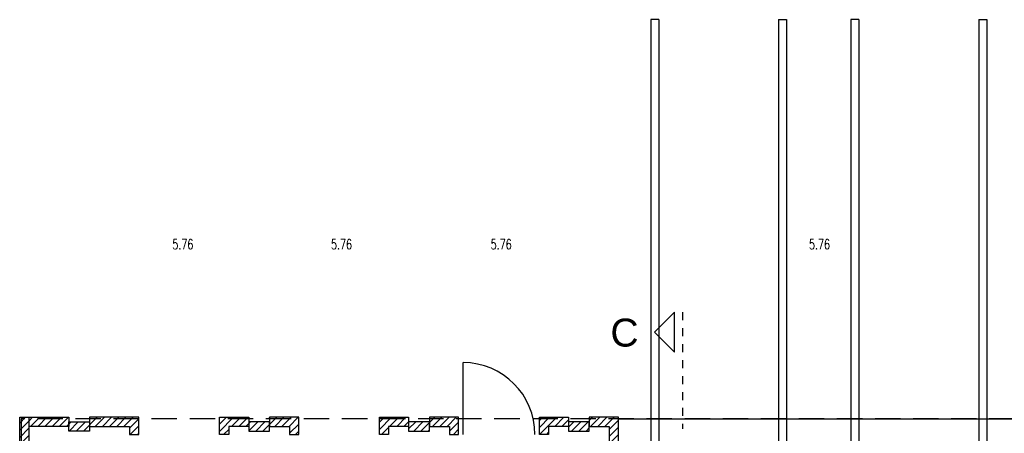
# Model space of a CAD drawing. Header units: metres. Extents: x -5 to 93, y -48 to 79.
# Tile 69 of 91: x 65.99 to 78.3, y 27.53 to 32.71. Entities that reach past the tile are written whole.
import ezdxf
from ezdxf.enums import TextEntityAlignment as Align

# ---------------------------------------------------------------- set-up
doc = ezdxf.new("R2010")
doc.units = ezdxf.units.M
doc.header["$LTSCALE"] = 0.05
doc.linetypes.add('MITTE', pattern=[1.75, 1.25, -0.25, 0, -0.25])
doc.linetypes.add('VERDECKT', pattern=[9.525, 6.35, -3.175])
for name, color, linetype in [('A_Ansicht', 2, 'Continuous'), ('A_Bemassung', 7, 'Continuous'), ('A_FENSTER_TUER', 7, 'Continuous'), ('A_Sanitär', 4, 'Continuous'), ('A_Schnitt-Mauerwerk', 1, 'Continuous'), ('A_Schraffur', 9, 'Continuous'), ('A_Unsichtbar', 7, 'VERDECKT'), ('Text', 3, 'Continuous')]:
    doc.layers.add(name, color=color, linetype=linetype)
doc.styles.add('Arial', font='arial.ttf', dxfattribs={"width": 0.9})
doc.styles.add('SIMPLEX7', font='SIMPLEXD', dxfattribs={"width": 0.7})
pattern_1 = [(45, (60.51569, 1.5344), (-0.04490128, 0.04490128), [])]

# ---------------------------------------------------------------- blocks, each defined once
blk = doc.blocks.new('SCHNIT-R')
at = {"color": 6, "linetype": 'MITTE'}
blk.add_line((2.919, 0), (0, 0), dxfattribs=at)
at = {"color": 2}
blk.add_lwpolyline([(1.919, 0.2), (2.919, 0.2), (2.419, 0.7)], close=True, dxfattribs=at)
at = {"layer": 'Text', "color": 6, "style": 'Arial'}
blk.add_attdef('SCHNITT', text='', height=0.7, dxfattribs=at).set_placement((2.408, 1.452), align=Align.MIDDLE)

msp = doc.modelspace()

# ---------------------------------------------------------------- hatches: boundary and pattern name
at = {"layer": 'A_Schraffur'}
h = msp.add_hatch(dxfattribs=at)
h.set_pattern_fill('ANSI31', color=256, scale=0.02, style=0)
h.set_pattern_definition(pattern_1)
h.paths.add_polyline_path([(66.1043, 19.8595), (65.9893, 19.8595), (65.9893, 19.2445), (66.2043, 19.2445), (66.2043, 19.3595), (66.1043, 19.3595)])
h.paths.add_polyline_path([(66.1043, 20.617), (66.0468, 20.617), (65.9893, 20.617), (65.9893, 20.1195), (66.1043, 20.1195)])
h.paths.add_polyline_path([(66.1618, 20.1195), (66.0468, 20.1195), (66.0468, 19.8595), (66.1043, 19.8595), (66.1618, 19.8595)])
h.paths.add_polyline_path([(66.1618, 23.7445), (66.0468, 23.7445), (66.0468, 20.617), (66.1618, 20.617)])
h.paths.add_polyline_path([(66.1043, 24.3595), (66.0468, 24.3595), (65.9893, 24.3595), (65.9893, 23.7445), (66.1043, 23.7445)])
h.paths.add_polyline_path([(66.1618, 24.6195), (66.0468, 24.6195), (66.0468, 24.3595), (66.1618, 24.3595)])
h.paths.add_polyline_path([(66.1043, 25.2345), (66.0468, 25.2345), (65.9893, 25.2345), (65.9893, 24.6195), (66.1043, 24.6195)])
h.paths.add_polyline_path([(66.1618, 26.2445), (66.0468, 26.2445), (66.0468, 25.2345), (66.1618, 25.2345)])
h.paths.add_polyline_path([(66.1043, 26.8595), (66.0468, 26.8595), (65.9893, 26.8595), (65.9893, 26.2445), (66.1043, 26.2445)])
h.paths.add_polyline_path([(66.1618, 27.1195), (66.0468, 27.1195), (66.0468, 26.8595), (66.1618, 26.8595)])
h.paths.add_polyline_path([(66.1043, 27.7345), (65.9893, 27.7345), (65.9893, 27.1195), (66.1043, 27.1195)])
h.paths.add_polyline_path([(66.6043, 27.7345), (66.1068, 27.7345), (66.1068, 27.6195), (66.6043, 27.6195)])
h.paths.add_polyline_path([(66.8643, 27.677), (66.6043, 27.677), (66.6043, 27.6195), (66.6043, 27.562), (66.8643, 27.562)])
h.paths.add_polyline_path([(67.4793, 27.7345), (66.8643, 27.7345), (66.8643, 27.6195), (67.3643, 27.6195), (67.3643, 27.5195), (67.4793, 27.5195)])
h = msp.add_hatch(dxfattribs=at)
h.set_pattern_fill('ANSI31', color=256, scale=0.02, style=0)
h.set_pattern_definition(pattern_1)
h.paths.add_polyline_path([(73.4793, 27.7345), (73.1143, 27.7345), (73.1143, 27.6195), (73.3643, 27.6195), (73.3643, 27.2795), (73.4793, 27.2795)])
h.paths.add_polyline_path([(73.1143, 27.677), (72.8543, 27.677), (72.8543, 27.562), (73.1143, 27.562)])
h.paths.add_polyline_path([(72.8543, 27.677), (72.8543, 27.7345), (72.4893, 27.7345), (72.4893, 27.5195), (72.6043, 27.5195), (72.6043, 27.6195), (72.8543, 27.6195)])
h.paths.add_polyline_path([(71.4793, 27.7345), (71.1143, 27.7345), (71.1143, 27.6195), (71.3643, 27.6195), (71.3643, 27.5195), (71.4793, 27.5195)])
h.paths.add_polyline_path([(71.1143, 27.677), (70.8543, 27.677), (70.8543, 27.562), (71.1143, 27.562)])
h.paths.add_polyline_path([(70.8543, 27.677), (70.8543, 27.7345), (70.4893, 27.7345), (70.4893, 27.5195), (70.6043, 27.5195), (70.6043, 27.6195), (70.8543, 27.6195)])
h.paths.add_polyline_path([(69.4793, 27.7345), (69.1143, 27.7345), (69.1143, 27.6195), (69.3643, 27.6195), (69.3643, 27.5195), (69.4793, 27.5195)])
h.paths.add_polyline_path([(69.1143, 27.677), (68.8543, 27.677), (68.8543, 27.562), (69.1143, 27.562)])
h.paths.add_polyline_path([(68.8543, 27.677), (68.8543, 27.7345), (68.4893, 27.7345), (68.4893, 27.5195), (68.6043, 27.5195), (68.6043, 27.6195), (68.8543, 27.6195)])

# ---------------------------------------------------------------- linework, layer by layer
at = {"layer": 'A_Ansicht'}
msp.add_line((73.4793, 27.7145), (78.4893, 27.7145), dxfattribs=at)
at = {"layer": 'A_FENSTER_TUER'}
msp.add_line((71.5343, 27.5195), (71.5343, 28.4195), dxfattribs=at)
msp.add_arc((71.5343, 27.5195), 0.9, 0, 90, dxfattribs=at)
at = {"layer": 'A_Sanitär'}
for p, q in [((73.8818, 32.7145), (73.8818, 26.0949)), ((73.9818, 32.7145), (73.8818, 32.7145)), ((73.9818, 32.7145), (73.9818, 26.0795)), ((75.4818, 32.7145), (75.4818, 26.0795)), ((75.4818, 32.7145), (75.5818, 32.7145)), ((75.5818, 32.7145), (75.5818, 26.0795)), ((76.3868, 32.7145), (76.3868, 26.0795)), ((76.4868, 32.7145), (76.3868, 32.7145)), ((76.4868, 32.7145), (76.4868, 26.0795)), ((77.9868, 32.7145), (77.9868, 26.0795)), ((77.9868, 32.7145), (78.0868, 32.7145)), ((78.0868, 32.7145), (78.0868, 26.0949))]:
    msp.add_line(p, q, dxfattribs=at)
at = {"layer": 'A_Schnitt-Mauerwerk'}
for points in [[(65.9893, 27.7345), (66.1043, 27.7345), (66.1043, 27.1195), (65.9893, 27.1195)], [(66.1068, 27.7345), (66.6043, 27.7345), (66.6043, 27.6195), (66.1068, 27.6195)], [(66.6043, 27.677), (66.8643, 27.677), (66.8643, 27.562), (66.6043, 27.562)], [(69.1143, 27.677), (68.8543, 27.677), (68.8543, 27.562), (69.1143, 27.562)], [(71.1143, 27.677), (70.8543, 27.677), (70.8543, 27.562), (71.1143, 27.562)], [(73.1143, 27.677), (72.8543, 27.677), (72.8543, 27.562), (73.1143, 27.562)]]:
    msp.add_lwpolyline(points, close=True, dxfattribs=at)
for points in [[(67.3643, 27.5195), (67.4793, 27.5195), (67.4793, 27.7345), (66.8643, 27.7345), (66.8643, 27.6195), (67.3643, 27.6195), (67.3643, 27.5195)], [(68.6043, 27.5195), (68.4893, 27.5195), (68.4893, 27.7345), (68.8543, 27.7345), (68.8543, 27.6195), (68.6043, 27.6195), (68.6043, 27.5195)], [(69.3643, 27.5195), (69.4793, 27.5195), (69.4793, 27.7345), (69.1143, 27.7345), (69.1143, 27.6195), (69.3643, 27.6195), (69.3643, 27.5195)], [(70.6043, 27.5195), (70.4893, 27.5195), (70.4893, 27.7345), (70.8543, 27.7345), (70.8543, 27.6195), (70.6043, 27.6195), (70.6043, 27.5195)], [(71.3643, 27.5195), (71.4793, 27.5195), (71.4793, 27.7345), (71.1143, 27.7345), (71.1143, 27.6195), (71.3643, 27.6195), (71.3643, 27.5195)], [(72.6043, 27.5195), (72.4893, 27.5195), (72.4893, 27.7345), (72.8543, 27.7345), (72.8543, 27.6195), (72.6043, 27.6195), (72.6043, 27.5195)], [(73.3643, 27.2795), (73.4793, 27.2795), (73.4793, 27.7345), (73.1143, 27.7345), (73.1143, 27.6195), (73.3643, 27.6195), (73.3643, 27.2795)]]:
    msp.add_lwpolyline(points, dxfattribs=at)
at = {"layer": 'A_Unsichtbar'}
msp.add_lwpolyline([(66.0093, 7.7645), (87.9593, 7.7645), (87.9593, 27.7145), (66.0093, 27.7145)], close=True, dxfattribs=at)

# ---------------------------------------------------------------- block references
at = {"layer": 'A_Schnitt-Mauerwerk'}
ref = msp.add_blockref('SCHNIT-R', (74.2803, 27.5918), dxfattribs=dict(at, xscale=0.5, yscale=0.5, zscale=0.5, rotation=90))
ref.add_attrib('SCHNITT', 'C', dxfattribs={"layer": 'Text', "color": 6, "height": 0.35, "style": 'Arial'}).set_placement((73.5542, 28.7959), align=Align.MIDDLE)

# ---------------------------------------------------------------- texts
at = {"layer": 'A_Bemassung', "style": 'SIMPLEX7', "width": 0.7}
for p in [(68.0292, 29.9015), (70.0141, 29.9015), (72.0105, 29.9015), (75.9921, 29.9015)]:
    msp.add_text('5.76', height=0.125, dxfattribs=at).set_placement(p, align=Align.MIDDLE)

doc.saveas('drawing.dxf')
